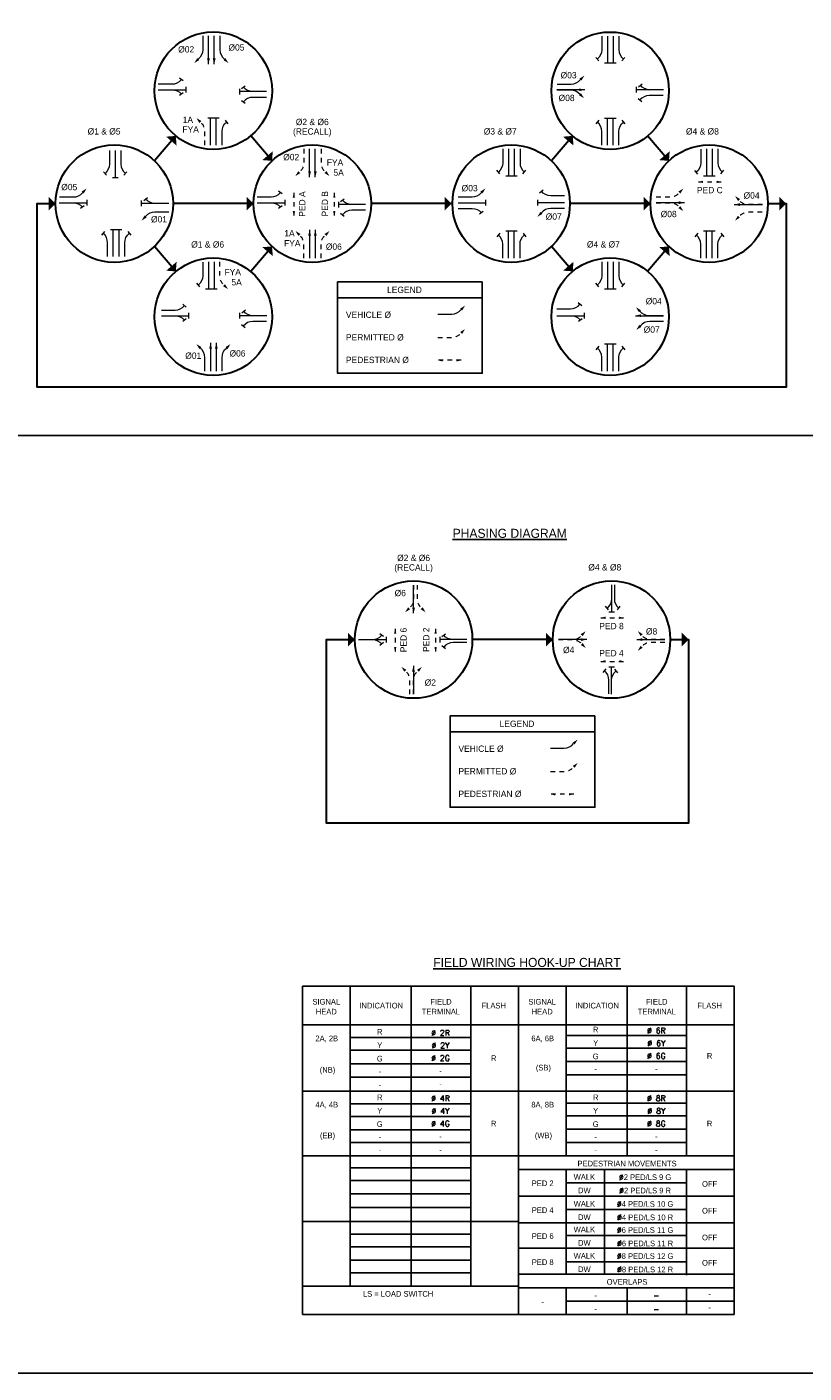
# Model space of a CAD drawing. Header units: feet. Extents: x -492 to 323056, y -198 to 581286.
# Tile 20 of 29: x 108 to 126, y -138 to -108. Entities that reach past the tile are written whole.
import ezdxf
from ezdxf.enums import TextEntityAlignment as Align

# ---------------------------------------------------------------- set-up
doc = ezdxf.new("R2010")
doc.units = ezdxf.units.FT
doc.header["$MEASUREMENT"] = 0
for name, pattern in [('DGN Style 1', [0.063228, 0.000105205, -0.063123]), ('DGN Style 2', [0.017105, 0.010263, -0.006842]), ('F', [0.15, 0.1, -0.05])]:
    doc.linetypes.add(name, pattern=pattern)
doc.layers.add('COLUMNS', color=6, linetype='Continuous', plot=False)
for name, color, linetype in [('SH_Data', 7, 'Continuous'), ('SH_Text', 9, 'Continuous'), ('TEXT-DED', 10, 'Continuous')]:
    doc.layers.add(name, color=color, linetype=linetype)
doc.styles.add('Font 31 Normal (0.14)', font='ISO_FONTRIGHT.shx', dxfattribs={"height": 0.2})
doc.styles.add('Slanted Normal (0.14) Font 31', font='ISO_FONTRIGHT.shx', dxfattribs={"height": 0.14})
doc.styles.add('Slanted-Normal', font='font31.shx', dxfattribs={"height": 0.14})
doc.styles.get("Standard").update_dxf_attribs({"font": 'font31.shx'})
doc.dimstyles.get("Standard").update_dxf_attribs({"dimtxt": 0.18, "dimasz": 0.18, "dimexe": 0.18, "dimexo": 0.0625, "dimgap": 0.09, "dimtad": 0, "dimtih": 1, "dimtoh": 1, "dimdec": 4, "dimzin": 0, "dimdsep": 46, "dimtxsty": 'Standard', "dimcen": 0.09, "dimadec": 0, "dimazin": 0, "dimtfac": 1, "dimtdec": 4, "dimtofl": 0, "dimtmove": 0, "dimatfit": 3, "dimfxl": 1, "dimtolj": 1, "dimtzin": 0, "dimarcsym": 0})

# ---------------------------------------------------------------- blocks, each defined once
blk = doc.blocks.new('*D1096')
at = {"layer": 'Defpoints', "color": 0, "transparency": 16777216}
for p in [(87.402, -118.52), (88.583, -118.52), (90.066, -118.52), (88.265, -119.072), (88.583, -121.396)]:
    blk.add_point(p, dxfattribs=at)
at = {"layer": 'TEXT-DED', "color": 0, "lineweight": -2, "transparency": 16777216}
blk.add_arc((88.583, -118.52), 0.636, 191.2725, 258.7275, dxfattribs=at)
at = {"layer": 'TEXT-DED', "color": 0, "transparency": 16777216}
for points in [[(87.938, -118.647), (87.979, -118.643), (87.946, -118.52)], [(88.46, -119.124), (88.456, -119.165), (88.583, -119.157)]]:
    blk.add_solid(points, dxfattribs=at)
blk = doc.blocks.new('STHRU')
at = {"layer": 'SH_Data', "color": 2, "linetype": 'Continuous', "lineweight": 13}
for p, q in [((0, 0), (0.731, 0)), ((0.731, -0.077), (0.731, 0.077))]:
    blk.add_line(p, q, dxfattribs=at)
blk = doc.blocks.new('TERMF')
at = {"layer": 'SH_Data', "color": 1, "linetype": 'Continuous', "lineweight": 13, "extrusion": (0, 0, -1)}
blk.add_solid([(0.156, 0.039), (0, 0), (0.156, -0.039)], dxfattribs=at)
blk = doc.blocks.new('*U1064')
at = {"layer": 'SH_Data', "color": 2, "linetype": 'Continuous', "lineweight": 13, "extrusion": (0, 0, -1), "flags": 128}
blk.add_lwpolyline([(-0.096, 0.308), (-0.096, -0.005, 0.227198), (0.006, -0.217)], format="xyb", dxfattribs=at)
at = {"layer": 'SH_Data', "color": 1, "linetype": 'Continuous', "lineweight": 13, "extrusion": (0, 0, -1), "xscale": 0.8222475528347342, "yscale": 0.8222475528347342, "zscale": 0.8222475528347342, "rotation": 314.9229827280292}
blk.add_blockref('TERMF', (0.096, -0.308), dxfattribs=at)
blk = doc.blocks.new('*U1066')
at = {"layer": 'SH_Data', "color": 2, "linetype": 'Continuous', "lineweight": 13}
blk.add_line((0.001, 0.283), (0.067, 0.201), dxfattribs=at)
at = {"layer": 'SH_Data', "color": 2, "linetype": 'Continuous', "lineweight": 13, "flags": 128}
blk.add_lwpolyline([(-0.067, -0.283), (-0.067, 0.03, -0.227198), (0.034, 0.242)], format="xyb", dxfattribs=at)
blk = doc.blocks.new('TERMF_2')
at = {"layer": 'SH_Data', "color": 1, "linetype": 'Continuous', "lineweight": 13}
blk.add_solid([(-0.156, 0.039), (0, 0), (-0.156, -0.039)], dxfattribs=at)
blk = doc.blocks.new('*U1068')
at = {"layer": 'SH_Data', "color": 2, "linetype": 'Continuous', "lineweight": 13}
blk.add_line((0.32, 0), (-0.32, 0), dxfattribs=at)
at = {"layer": 'SH_Data', "color": 1, "linetype": 'Continuous', "lineweight": 13, "xscale": 0.8222464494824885, "yscale": 0.8222464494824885, "zscale": 0.8222464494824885, "rotation": 9.126311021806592e-12}
blk.add_blockref('TERMF_2', (0.32, 0), dxfattribs=at)
blk = doc.blocks.new('TERMF_4')
at = {"layer": 'SH_Data', "color": 1, "linetype": 'Continuous', "lineweight": 13, "extrusion": (0, 0, -1)}
blk.add_solid([(0.156, 0.039), (0, 0), (0.156, -0.039)], dxfattribs=at)
blk = doc.blocks.new('*U1070')
at = {"layer": 'SH_Data', "color": 2, "linetype": 'DGN Style 1', "lineweight": 13, "flags": 128}
blk.add_lwpolyline([(-0.115, 0.37), (-0.115, -0.006, 0.227198), (0.007, -0.261)], format="xyb", dxfattribs=at)
at = {"layer": 'SH_Data', "color": 1, "linetype": 'Continuous', "lineweight": 13, "xscale": 0.986697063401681, "yscale": 0.986697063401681, "zscale": 0.986697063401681, "rotation": 314.9229827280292}
blk.add_blockref('TERMF_4', (0.115, -0.37), dxfattribs=at)
blk = doc.blocks.new('TERMF_5')
at = {"layer": 'SH_Data', "color": 1, "linetype": 'Continuous', "lineweight": 13}
blk.add_solid([(-0.156, 0.039), (0, 0), (-0.156, -0.039)], dxfattribs=at)
blk = doc.blocks.new('TERMF_6')
at = {"layer": 'SH_Data', "color": 1, "linetype": 'Continuous', "lineweight": 13}
blk.add_solid([(-0.156, 0.039), (0, 0), (-0.156, -0.039)], dxfattribs=at)
blk = doc.blocks.new('*U1073')
at = {"layer": 'SH_Data', "color": 2, "linetype": 'DGN Style 2', "lineweight": 13}
blk.add_line((0.375, 0), (-0.375, 0), dxfattribs=at)
at = {"layer": 'SH_Data', "color": 1, "linetype": 'Continuous', "lineweight": 13, "extrusion": (0, 0, -1), "xscale": 0.9754271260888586, "yscale": 0.9754271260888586, "zscale": 0.9754271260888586, "rotation": 9.12631102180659e-12}
blk.add_blockref('TERMF_6', (0.375, 0), dxfattribs=at)
at = {"layer": 'SH_Data', "color": 1, "linetype": 'Continuous', "lineweight": 13, "xscale": 0.9754271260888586, "yscale": 0.9754271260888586, "zscale": 0.9754271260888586, "rotation": 9.12631102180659e-12}
blk.add_blockref('TERMF_5', (0.375, 0), dxfattribs=at)
blk = doc.blocks.new('PED')
at = {"layer": 'SH_Data', "color": 2, "linetype": 'DGN Style 2', "lineweight": 13}
blk.add_blockref('*U1073', (0, 0), dxfattribs=at)
blk = doc.blocks.new('TERMF_1')
at = {"layer": 'SH_Data', "color": 1, "linetype": 'Continuous', "lineweight": 13, "extrusion": (0, 0, -1)}
blk.add_solid([(0.156, 0.039), (0, 0), (0.156, -0.039)], dxfattribs=at)
blk = doc.blocks.new('TERMF_7')
at = {"layer": 'SH_Data', "color": 1, "linetype": 'Continuous', "lineweight": 13, "extrusion": (0, 0, -1)}
blk.add_solid([(0.156, 0.039), (0, 0), (0.156, -0.039)], dxfattribs=at)
blk = doc.blocks.new('*U1076')
at = {"layer": 'SH_Data', "color": 2, "linetype": 'DGN Style 1', "lineweight": 13, "flags": 128}
blk.add_lwpolyline([(-0.3, 0.094), (0.005, 0.094, -0.227198), (0.212, -0.005)], format="xyb", dxfattribs=at)
at = {"layer": 'SH_Data', "color": 1, "linetype": 'Continuous', "lineweight": 13, "extrusion": (0, 0, -1), "xscale": 0.801444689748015, "yscale": 0.801444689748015, "zscale": 0.801444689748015, "rotation": 224.9359150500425}
blk.add_blockref('TERMF_7', (-0.3, -0.094), dxfattribs=at)
blk = doc.blocks.new('TERMF_8')
at = {"layer": 'SH_Data', "color": 1, "linetype": 'Continuous', "lineweight": 13, "extrusion": (0, 0, -1)}
blk.add_solid([(0.156, 0.039), (0, 0), (0.156, -0.039)], dxfattribs=at)
blk = doc.blocks.new('*U1078')
at = {"layer": 'SH_Data', "color": 2, "linetype": 'DGN Style 1', "lineweight": 13, "flags": 128}
blk.add_lwpolyline([(0.3, -0.094), (-0.005, -0.094, -0.227198), (-0.212, 0.005)], format="xyb", dxfattribs=at)
at = {"layer": 'SH_Data', "color": 1, "linetype": 'Continuous', "lineweight": 13, "extrusion": (0, 0, -1), "xscale": 0.801444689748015, "yscale": 0.801444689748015, "zscale": 0.801444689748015, "rotation": 44.93591505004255}
blk.add_blockref('TERMF_8', (0.3, 0.094), dxfattribs=at)
blk = doc.blocks.new('TERMF_9')
at = {"layer": 'SH_Data', "color": 1, "linetype": 'Continuous', "lineweight": 13, "extrusion": (0, 0, -1)}
blk.add_solid([(0.156, 0.039), (0, 0), (0.156, -0.039)], dxfattribs=at)
blk = doc.blocks.new('*U1080')
at = {"layer": 'SH_Data', "color": 2, "linetype": 'DGN Style 1', "lineweight": 13, "flags": 128}
blk.add_lwpolyline([(0.094, 0.3), (0.094, -0.005, -0.227198), (-0.005, -0.212)], format="xyb", dxfattribs=at)
at = {"layer": 'SH_Data', "color": 1, "linetype": 'Continuous', "lineweight": 13, "extrusion": (0, 0, -1), "xscale": 0.8014446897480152, "yscale": 0.8014446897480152, "zscale": 0.8014446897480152, "rotation": 314.9229827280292}
blk.add_blockref('TERMF_9', (0.094, -0.3), dxfattribs=at)
blk = doc.blocks.new('PERMISSIVE ARROW')
at = {"layer": 'SH_Data', "color": 2, "linetype": 'F', "lineweight": 13, "flags": 128}
blk.add_lwpolyline([(0, 0), (0.306, 0, 0.227198), (0.512, 0.099)], format="xyb", dxfattribs=at)
at = {"layer": 'SH_Data', "color": 1, "linetype": 'Continuous', "lineweight": 13, "xscale": 0.8014446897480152, "yscale": 0.8014446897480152, "zscale": 0.8014446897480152, "rotation": 44.92298272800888}
blk.add_blockref('TERMF_4', (0.601, 0.187), dxfattribs=at)

msp = doc.modelspace()

# ---------------------------------------------------------------- linework, layer by layer
at = {"layer": 'COLUMNS', "color": 3}
msp.add_lwpolyline([(95.53658, -138.06895), (95.53658, -117.31895), (125.91158, -117.31895), (125.91158, -138.06895)], close=True, dxfattribs=at)
at = {"layer": 'SH_Data', "color": 9, "linetype": 'Continuous', "lineweight": 30}
for p, q in [((111.6195, -110.69082), (111.14835, -111.24286)), ((113.74808, -111.24269), (113.27694, -110.69066)), ((120.39927, -110.6918), (119.92922, -111.24255)), ((122.52847, -111.24293), (122.05791, -110.69158)), ((113.33864, -112.18957), (111.55761, -112.18957)), ((117.71887, -112.18957), (115.93784, -112.18957)), ((122.11911, -112.18974), (120.33899, -112.18974)), ((111.62047, -113.68969), (111.14823, -113.13638)), ((113.74805, -113.13642), (113.27582, -113.68973)), ((120.40034, -113.6887), (119.92933, -113.13682)), ((122.52852, -113.13659), (122.05712, -113.68892)), ((119.9592, -121.83698), (118.17908, -121.83698))]:
    msp.add_line(p, q, dxfattribs=at)
at = {"layer": 'SH_Data'}
for p, q in [((115.19765, -114.27161), (118.39959, -114.27161)), ((117.6877, -123.87489), (120.88965, -123.87489))]:
    msp.add_line(p, q, dxfattribs=at)
at = {"layer": 'SH_Data', "color": 3}
for p, q in [((114.42105, -129.5096), (119.19752, -129.5096)), ((119.19752, -129.5096), (119.19752, -136.77313)), ((119.19752, -129.5096), (123.974, -129.5096)), ((123.974, -129.5096), (123.974, -136.77313)), ((114.42105, -130.36607), (119.19752, -130.36607)), ((119.19752, -130.36607), (123.974, -130.36607)), ((114.42105, -131.83195), (119.19752, -131.83195)), ((119.19752, -131.83195), (123.974, -131.83195)), ((114.42105, -133.26489), (119.19752, -133.26489)), ((119.19752, -133.26489), (123.974, -133.26489)), ((119.19752, -133.56136), (123.974, -133.56136)), ((119.19752, -134.1543), (123.974, -134.1543)), ((114.42105, -134.71431), (119.19752, -134.71431)), ((119.19752, -134.74725), (123.974, -134.74725)), ((119.19752, -135.30725), (123.974, -135.30725)), ((119.19752, -135.88372), (123.974, -135.88372)), ((119.19752, -135.88372), (123.974, -135.88372)), ((119.19752, -136.18019), (123.974, -136.18019)), ((114.42105, -136.77313), (123.974, -136.77313))]:
    msp.add_line(p, q, dxfattribs=at)
at = {"layer": 'SH_Data', "color": 9, "lineweight": 30, "flags": 128}
for points in [[(124.71831, -112.18974), (125.12443, -112.18974), (125.12443, -116.25099), (108.95841, -116.25099), (108.55228, -116.25099), (108.55228, -112.18957), (108.95841, -112.18957)], [(122.5584, -121.83705), (122.96452, -121.83705), (122.96452, -125.8983), (114.95142, -125.8983), (114.95142, -121.83688), (115.57988, -121.83698)]]:
    msp.add_lwpolyline(points, dxfattribs=at)
at = {"layer": 'SH_Data', "flags": 128}
for points in [[(118.39959, -113.92161), (115.19765, -113.92161), (115.19765, -115.94221), (118.39959, -115.94221), (118.39959, -113.92161)], [(120.88965, -123.52489), (117.6877, -123.52489), (117.6877, -125.54549), (120.88965, -125.54549), (120.88965, -123.52489)]]:
    msp.add_lwpolyline(points, close=True, dxfattribs=at)
at = {"layer": 'SH_Data', "color": 2, "linetype": 'Continuous', "lineweight": 13, "flags": 128}
msp.add_lwpolyline([(112.64231, -115.89684), (112.64237, -115.59132, -0.22719766), (112.74138, -115.38481)], format="xyb", dxfattribs=at)
at = {"layer": 'SH_Data', "color": 254, "linetype": 'Continuous', "lineweight": 30}
for centre in [(112.44812, -109.68967), (121.22859, -109.69098), (110.25801, -112.18957), (114.63824, -112.18957), (119.03939, -112.18974), (123.41871, -112.18974), (112.44812, -114.69165), (121.22859, -114.69017), (116.87948, -121.83698), (121.2588, -121.83698)]:
    msp.add_circle(centre, 1.2996, dxfattribs=at)
at = {"layer": 'SH_Data'}
for points in [[(111.6195, -110.69082), (111.40582, -110.70762), (111.6363, -110.90451)], [(113.74805, -113.13642), (113.53436, -113.15322), (113.76485, -113.35011)], [(122.52852, -113.13659), (122.31484, -113.15339), (122.54533, -113.35028)]]:
    msp.add_solid(points, dxfattribs=at)
at = {"layer": 'SH_Data', "extrusion": (0, 0, -1)}
for points in [[(-120.40034, -110.69078), (-120.18665, -110.70758), (-120.41714, -110.90446)], [(-113.74808, -111.24269), (-113.5344, -111.22588), (-113.76488, -111.029)], [(-122.52847, -111.24293), (-122.31478, -111.22613), (-122.54527, -111.02924)], [(-108.95841, -112.18957), (-108.80691, -112.03794), (-108.80678, -112.34107)], [(-113.33864, -112.18957), (-113.18714, -112.03794), (-113.18701, -112.34107)], [(-117.71887, -112.18957), (-117.56736, -112.03794), (-117.56724, -112.34107)], [(-122.11911, -112.18974), (-121.96761, -112.03811), (-121.96748, -112.34124)], [(-125.12443, -112.18974), (-124.97293, -112.03811), (-124.9728, -112.34124)], [(-111.62047, -113.68969), (-111.40678, -113.67289), (-111.63727, -113.47601)], [(-120.40034, -113.6887), (-120.18665, -113.67189), (-120.41714, -113.47501)], [(-115.57988, -121.83698), (-115.42838, -121.68535), (-115.42825, -121.98848)], [(-119.9592, -121.83698), (-119.80769, -121.68535), (-119.80757, -121.98848)], [(-122.96452, -121.83705), (-122.81302, -121.68542), (-122.81289, -121.98855)]]:
    msp.add_solid(points, dxfattribs=at)
at = {"layer": 'TEXT-DED', "color": 3}
msp.add_line((114.42105, -129.5096), (114.42105, -136.77313), dxfattribs=at)
at = {"layer": 'TEXT-DED'}
for p, q in [((115.47517, -129.5096), (115.47517, -136.14725)), ((116.82576, -129.5096), (116.82576, -136.14725)), ((118.1434, -129.5096), (118.1434, -136.14725)), ((120.25164, -129.5096), (120.25164, -133.26489)), ((121.60223, -129.5096), (121.60223, -133.26489)), ((122.91988, -129.5096), (122.91988, -133.26489)), ((115.47517, -130.64607), (118.1434, -130.64607)), ((120.25164, -130.59666), (122.91988, -130.59666)), ((115.47517, -130.92607), (118.1434, -130.92607)), ((120.25164, -130.87666), (122.91988, -130.87666)), ((115.47517, -131.22254), (118.1434, -131.22254)), ((120.25164, -131.17313), (122.91988, -131.17313)), ((115.47517, -131.51901), (118.1434, -131.51901)), ((120.25164, -131.4696), (122.91988, -131.4696)), ((115.47517, -132.11195), (118.1434, -132.11195)), ((120.25164, -132.09548), (122.91988, -132.09548)), ((115.47517, -132.39195), (118.1434, -132.39195)), ((120.25164, -132.37548), (122.91988, -132.37548)), ((115.47517, -132.68842), (118.1434, -132.68842)), ((120.25164, -132.67195), (122.91988, -132.67195)), ((115.47517, -132.96842), (118.1434, -132.96842)), ((120.25164, -132.96842), (122.91988, -132.96842)), ((115.47517, -133.52842), (118.1434, -133.52842)), ((120.25164, -133.56136), (120.25164, -135.88372)), ((121.10223, -133.56136), (121.10223, -135.88372)), ((122.91988, -133.56136), (122.91988, -135.90019)), ((115.47517, -133.80842), (118.1434, -133.80842)), ((120.25164, -133.85783), (122.91988, -133.85783)), ((115.47517, -134.10489), (118.1434, -134.10489)), ((115.47517, -134.40136), (118.1434, -134.40136)), ((120.25164, -134.45078), (122.91988, -134.45078)), ((115.47517, -134.99431), (118.1434, -134.99431)), ((120.25164, -135.02725), (122.91988, -135.02725)), ((115.47517, -135.27431), (118.1434, -135.27431)), ((115.47517, -135.57078), (118.1434, -135.57078)), ((120.25164, -135.60372), (122.91988, -135.60372)), ((115.47517, -135.85078), (118.1434, -135.85078)), ((114.42105, -136.14725), (119.19752, -136.14725)), ((120.25164, -136.18019), (120.25164, -136.77313)), ((121.60223, -136.18019), (121.60223, -136.77313)), ((122.91988, -136.18019), (122.91988, -136.77313)), ((120.25164, -136.47666), (123.974, -136.47666))]:
    msp.add_line(p, q, dxfattribs=at)

# ---------------------------------------------------------------- block references
at = {"layer": 'SH_Data', "color": 2, "linetype": 'Continuous', "lineweight": 13}
for name, p, xscale, yscale, zscale, rotation in [('*U1064', (112.12153, -108.77933), 0.974700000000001, 0.974700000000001, 0.974700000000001, 359.9870676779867), ('*U1066', (120.97682, -108.75627), 0.9747, 0.9747, 0.9747, 180.0000000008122), ('STHRU', (122.40791, -109.66974), 0.8216335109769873, 0.8216335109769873, 0.8216335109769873, 180), ('*U1066', (122.13199, -109.60424), 0.9747, 0.9747, 0.9747, 89.99999999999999), ('*U1066', (111.5082, -109.73447), 0.9747, 0.9747, 0.9747, 270.0000000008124), ('STHRU', (113.62744, -109.7106), 0.8216335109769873, 0.8216335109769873, 0.8216335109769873, 180), ('*U1066', (122.12338, -109.86206), -0.9747, 0.9747, 0.9747, 90), ('*U1066', (112.70787, -110.61895), 0.9747000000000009, 0.9747000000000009, 0.9747000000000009, 359.9870676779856), ('STHRU', (110.27894, -111.01025), 0.8216335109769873, 0.8216335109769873, 0.8216335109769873, 270), ('*U1066', (118.78762, -111.25503), 0.9747, 0.9747, 0.9747, 180.0000000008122), ('*U1066', (123.16694, -111.26024), 0.9747, 0.9747, 0.9747, 180.0000000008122), ('*U1066', (119.94279, -111.94913), 0.9747, 0.9747, 0.9747, 89.99999999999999), ('*U1066', (109.31809, -112.23437), 0.9747, 0.9747, 0.9747, 270.0000000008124), ('*U1066', (111.1873, -112.12011), 0.974700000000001, 0.974700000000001, 0.974700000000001, 89.98706767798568), ('*U1066', (113.69832, -112.23437), 0.9747, 0.9747, 0.9747, 270.0000000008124), ('STHRU', (115.81756, -112.2105), 0.8216335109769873, 0.8216335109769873, 0.8216335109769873, 180), ('*U1066', (118.14461, -112.36082), 0.9747, 0.9747, 0.9747, 270), ('STHRU', (120.21871, -112.1685), 0.8216335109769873, 0.8216335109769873, 0.8216335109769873, 180), ('*U1070', (122.54829, -112.26213), -0.8122499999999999, 0.8122499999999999, 0.8122499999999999, 90), ('*U1066', (123.67845, -113.11902), 0.9747000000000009, 0.9747000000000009, 0.9747000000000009, 359.9870676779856), ('*U1066', (112.14968, -113.75694), 0.9747, 0.9747, 0.9747, 180.0000000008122), ('*U1066', (120.97682, -113.75546), 0.9747, 0.9747, 0.9747, 180.0000000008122), ('*U1066', (120.3252, -114.44956), -0.9747, 0.9747, 0.9747, 270), ('*U1066', (111.57562, -114.73591), 0.9747, 0.9747, 0.9747, 270), ('STHRU', (113.62744, -114.67041), 0.8216335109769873, 0.8216335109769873, 0.8216335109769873, 180), ('*U1066', (113.35674, -114.60491), 0.9747, 0.9747, 0.9747, 89.99999999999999), ('STHRU', (120.04927, -114.66894), -0.8216335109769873, 0.8216335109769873, 0.8216335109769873, 180), ('*U1066', (120.3338, -114.73444), 0.9747, 0.9747, 0.9747, 270), ('*U1066', (121.19329, -120.90228), 0.9747, 0.9747, 0.9747, 180.0000000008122), ('*U1066', (115.93956, -121.77148), -0.9747, 0.9747, 0.9747, 269.9999999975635), ('*U1066', (115.93956, -121.90248), 0.9747, 0.9747, 0.9747, 270.0000000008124), ('STHRU', (118.0588, -121.83698), 0.8216335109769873, 0.8216335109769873, 0.8216335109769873, 180), ('*U1066', (121.32436, -122.76627), 0.9747000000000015, 0.9747000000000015, 0.9747000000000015, 359.9870676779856)]:
    msp.add_blockref(name, p, dxfattribs=dict(at, xscale=xscale, yscale=yscale, zscale=zscale, rotation=rotation))
at = {"layer": 'SH_Data', "color": 1, "linetype": 'Continuous', "lineweight": 13, "extrusion": (0, 0, -1)}
for name, p, xscale, yscale, zscale, rotation in [('*U1068', (-112.34204, -108.79049), 0.9747, 0.9747, 0.9747, 269.9999999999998), ('*U1068', (-112.46886, -108.79049), 0.9747, 0.9747, 0.9747, 269.9999999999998), ('*U1068', (-114.57882, -111.29039), 0.9747, 0.9747, 0.9747, 269.9999999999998), ('*U1068', (-114.70564, -111.29039), 0.9747, 0.9747, 0.9747, 269.9999999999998), ('TERMF_1', (-112.82968, -115.29627), 0.801444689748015, 0.801444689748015, 0.801444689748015, 134.9359150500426)]:
    msp.add_blockref(name, p, dxfattribs=dict(at, xscale=xscale, yscale=yscale, zscale=zscale, rotation=rotation))
at = {"layer": 'SH_Data', "color": 2, "linetype": 'Continuous', "lineweight": 13, "extrusion": (0, 0, -1)}
for name, p, xscale, yscale, zscale in [('*U1064', (-112.68922, -108.77935), 0.9747, 0.9747, 0.9747), ('STHRU', (-111.46321, -112.18561), 0.8216335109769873, 0.8216335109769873, 0.8216335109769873), ('*U1066', (-110.04446, -113.08436), 0.9747, 0.9747, 0.9747)]:
    msp.add_blockref(name, p, dxfattribs=dict(at, xscale=xscale, yscale=yscale, zscale=zscale))
for name, p, xscale, yscale, zscale, rotation in [('STHRU', (-121.16914, -108.48035), 0.8216335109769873, 0.8216335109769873, 0.8216335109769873, 270.0000000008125), ('STHRU', (-121.29596, -108.48035), 0.8216335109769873, 0.8216335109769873, 0.8216335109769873, 270.0000000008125), ('*U1066', (-121.48828, -108.75627), 0.9747, 0.9747, 0.9747, 180.0000000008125), ('*U1066', (-111.50806, -109.47611), 0.9747, 0.9747, 0.9747, 90.00000000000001), ('STHRU', (-111.23749, -109.66897), 0.8216335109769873, 0.8216335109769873, 0.8216335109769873, 180.0000000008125), ('*U1066', (-113.35152, -109.64509), -0.9747, 0.9747, 0.9747, 270), ('*U1064', (-120.3582, -109.44934), 0.9747, 0.9747, 0.9747, 270), ('*U1066', (-113.35152, -109.90291), 0.9747, 0.9747, 0.9747, 270), ('*U1064', (-120.34959, -109.76329), -0.9747, 0.9747, 0.9747, 270), ('STHRU', (-112.38867, -110.89486), 0.8216335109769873, 0.8216335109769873, 0.8216335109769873, 90.00000000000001), ('STHRU', (-112.51549, -110.89486), 0.8216335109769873, 0.8216335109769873, 0.8216335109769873, 90.00000000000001), ('*U1066', (-120.97676, -110.62027), 0.9747000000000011, 0.9747000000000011, 0.9747000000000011, 359.9870676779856), ('STHRU', (-121.16914, -110.89617), 0.8216335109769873, 0.8216335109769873, 0.8216335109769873, 90.00000000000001), ('STHRU', (-121.29596, -110.89617), 0.8216335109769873, 0.8216335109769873, 0.8216335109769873, 90.00000000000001), ('*U1066', (-121.48834, -110.62027), -0.9747000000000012, 0.9747, 0.9747, 0.01293232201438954), ('*U1066', (-110.08662, -111.28617), -0.9747, 0.9747, 0.9747, 180), ('*U1066', (-110.47126, -111.28617), 0.9747, 0.9747, 0.9747, 180), ('STHRU', (-118.97994, -110.97911), 0.8216335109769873, 0.8216335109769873, 0.8216335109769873, 270.0000000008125), ('STHRU', (-119.10676, -110.97911), 0.8216335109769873, 0.8216335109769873, 0.8216335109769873, 270.0000000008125), ('*U1066', (-119.29908, -111.25503), 0.9747, 0.9747, 0.9747, 180.0000000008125), ('STHRU', (-123.35926, -110.97911), 0.8216335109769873, 0.8216335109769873, 0.8216335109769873, 270.0000000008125), ('STHRU', (-123.48607, -110.97911), 0.8216335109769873, 0.8216335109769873, 0.8216335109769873, 270.0000000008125), ('*U1066', (-123.67839, -111.25503), 0.9747, 0.9747, 0.9747, 180.0000000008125), ('*U1064', (-109.3477, -111.94847), 0.9747, 0.9747, 0.9747, 270.0000000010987), ('*U1066', (-113.69817, -111.97601), 0.9747, 0.9747, 0.9747, 90.00000000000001), ('*U1064', (-118.169, -111.9481), 0.9747, 0.9747, 0.9747, 270), ('STHRU', (-109.04738, -112.16887), 0.8216335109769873, 0.8216335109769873, 0.8216335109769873, 180.0000000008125), ('STHRU', (-113.42761, -112.16887), 0.8216335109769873, 0.8216335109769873, 0.8216335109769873, 180.0000000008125), ('*U1066', (-115.54163, -112.14499), -0.9747, 0.9747, 0.9747, 270), ('STHRU', (-117.86868, -112.1685), 0.8216335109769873, 0.8216335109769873, 0.8216335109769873, 180), ('*U1064', (-119.9184, -112.3889), 0.9747, 0.9747, 0.9747, 90.00000000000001), ('*U1064', (-111.16291, -112.46949), 0.9747000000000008, 0.9747000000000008, 0.9747000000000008, 89.9870676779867), ('*U1066', (-115.54163, -112.40281), 0.9747, 0.9747, 0.9747, 270), ('STHRU', (-110.23677, -113.36028), 0.8216335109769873, 0.8216335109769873, 0.8216335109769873, 90.00000000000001), ('STHRU', (-110.36359, -113.36028), 0.8216335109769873, 0.8216335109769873, 0.8216335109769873, 90.00000000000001), ('*U1066', (-118.78756, -113.11902), 0.9747000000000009, 0.9747000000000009, 0.9747000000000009, 359.9870676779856), ('STHRU', (-118.97994, -113.39493), 0.8216335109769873, 0.8216335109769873, 0.8216335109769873, 90.00000000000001), ('STHRU', (-119.10676, -113.39493), 0.8216335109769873, 0.8216335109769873, 0.8216335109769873, 90.00000000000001), ('*U1066', (-119.29914, -113.11902), -0.974700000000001, 0.9747, 0.9747, 0.01293232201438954), ('*U1066', (-123.16688, -113.11902), 0.9747000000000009, 0.9747000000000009, 0.9747000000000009, 359.9870676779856), ('STHRU', (-123.35926, -113.39493), 0.8216335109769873, 0.8216335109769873, 0.8216335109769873, 90.00000000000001), ('STHRU', (-123.48607, -113.39493), 0.8216335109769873, 0.8216335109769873, 0.8216335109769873, 90.00000000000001), ('STHRU', (-112.342, -113.48102), 0.8216335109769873, 0.8216335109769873, 0.8216335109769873, 270.0000000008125), ('STHRU', (-112.46882, -113.48102), 0.8216335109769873, 0.8216335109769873, 0.8216335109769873, 270.0000000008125), ('STHRU', (-121.16914, -113.47954), 0.8216335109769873, 0.8216335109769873, 0.8216335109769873, 270.0000000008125), ('STHRU', (-121.29596, -113.47954), 0.8216335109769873, 0.8216335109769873, 0.8216335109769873, 270.0000000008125), ('*U1066', (-121.48828, -113.75546), 0.9747, 0.9747, 0.9747, 180.0000000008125), ('*U1066', (-111.57562, -114.47809), 0.9747, 0.9747, 0.9747, 90.00000000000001), ('STHRU', (-111.2997, -114.67041), 0.8216335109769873, 0.8216335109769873, 0.8216335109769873, 180), ('*U1064', (-117.71865, -114.54066), 0.974700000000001, 0.974700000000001, 0.974700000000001, 269.9870676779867), ('*U1064', (-122.09899, -114.57531), -0.9747, 0.9747, 0.9747, 90), ('*U1066', (-113.35152, -114.86273), 0.9747, 0.9747, 0.9747, 270), ('*U1064', (-122.1076, -114.88934), 0.9747, 0.9747, 0.9747, 90.00000000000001), ('*U1064', (-112.1682, -115.59655), 0.9747000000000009, 0.9747000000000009, 0.9747000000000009, 179.9870676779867), ('*U1066', (-120.97676, -115.61946), 0.974700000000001, 0.974700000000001, 0.974700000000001, 359.9870676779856), ('STHRU', (-121.16914, -115.89537), 0.8216335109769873, 0.8216335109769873, 0.8216335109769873, 90.00000000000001), ('STHRU', (-121.29596, -115.89537), 0.8216335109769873, 0.8216335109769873, 0.8216335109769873, 90.00000000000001), ('*U1066', (-121.48834, -115.61946), -0.9747000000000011, 0.9747, 0.9747, 0.01293232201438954), ('STHRU', (-121.2588, -120.62635), 0.8216335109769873, 0.8216335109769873, 0.8216335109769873, 270.0000000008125), ('*U1066', (-121.38617, -120.90228), 0.9747, 0.9747, 0.9747, 180.0000000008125), ('STHRU', (-115.66885, -121.83698), 0.8216335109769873, 0.8216335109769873, 0.8216335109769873, 180.0000000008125), ('*U1066', (-117.78288, -121.77148), -0.9747, 0.9747, 0.9747, 270), ('*U1066', (-117.78288, -121.96987), 0.9747, 0.9747, 0.9747, 270), ('*U1066', (-121.1346, -122.76106), 0.9747000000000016, 0.9747000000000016, 0.9747000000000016, 359.9870676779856), ('STHRU', (-121.2588, -123.04218), 0.8216335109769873, 0.8216335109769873, 0.8216335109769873, 90.00000000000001), ('*U1064', (-120.20871, -124.14395), 0.9747000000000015, 0.9747000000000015, 0.9747000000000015, 269.9870676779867)]:
    msp.add_blockref(name, p, dxfattribs=dict(at, xscale=xscale, yscale=yscale, zscale=zscale, rotation=rotation))
at = {"layer": 'SH_Data', "color": 1, "linetype": 'Continuous', "lineweight": 13, "yscale": 0.9747, "zscale": 0.9747}
for p, xscale in [((120.35819, -109.66974), 0.9747), ((122.55945, -112.16854), 0.9747), ((122.099, -114.66894), -0.9747), ((120.39954, -121.83702), 0.9747)]:
    msp.add_blockref('*U1068', p, dxfattribs=dict(at, xscale=xscale))
at = {"layer": 'SH_Data', "color": 2, "linetype": 'DGN Style 1', "lineweight": 13, "xscale": 0.8122499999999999, "yscale": 0.8122499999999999, "zscale": 0.8122499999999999}
for p, rotation in [((112.16823, -110.59457), 179.9999999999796), ((122.54829, -111.94805), 89.99999999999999), ((124.28912, -112.47327), 270), ((114.35834, -113.09447), 179.9999999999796)]:
    msp.add_blockref('*U1070', p, dxfattribs=dict(at, rotation=rotation))
at = {"layer": 'SH_Data', "color": 1, "linetype": 'Continuous', "lineweight": 13, "rotation": 270}
for name, p in [('*U1076', (114.35827, -111.27921)), ('*U1080', (124.2918, -112.11703)), ('*U1078', (114.92613, -113.09446))]:
    msp.add_blockref(name, p, dxfattribs=at)
at = {"layer": 'SH_Data', "color": 2, "linetype": 'DGN Style 1', "lineweight": 13, "xscale": 0.8122499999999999, "yscale": 0.8122499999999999, "zscale": 0.8122499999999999}
for p in [(114.92605, -111.27923), (112.68042, -113.78131)]:
    msp.add_blockref('*U1070', p, dxfattribs=at)
at = {"layer": 'SH_Data', "color": 2, "linetype": 'DGN Style 2', "lineweight": 13, "xscale": 0.6846945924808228, "yscale": 0.6846945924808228, "zscale": 0.6846945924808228}
for p, rotation in [((123.4379, -111.70789), 180), ((114.23098, -112.2105), 89.99999999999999), ((115.12563, -112.2105), 89.99999999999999), ((121.27799, -121.35514), 180), ((116.47223, -121.85791), 89.99999999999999), ((117.36688, -121.85791), 89.99999999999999)]:
    msp.add_blockref('PED', p, dxfattribs=dict(at, rotation=rotation))
at = {"layer": 'SH_Data', "color": 1, "linetype": 'Continuous', "lineweight": 13, "extrusion": (0, 0, -1), "xscale": 0.9747, "yscale": 0.9747, "zscale": 0.9747}
for p in [(-124.28657, -112.2107), (-122.12666, -121.83702)]:
    msp.add_blockref('*U1068', p, dxfattribs=at)
at = {"layer": 'SH_Data', "color": 2, "linetype": 'Continuous', "lineweight": 13, "xscale": 0.9747, "yscale": 0.9747, "zscale": 0.9747}
msp.add_blockref('*U1066', (110.55591, -113.08436), dxfattribs=at)
at = {"layer": 'SH_Data', "color": 1, "linetype": 'Continuous', "lineweight": 13, "xscale": 0.9747, "yscale": 0.9747, "zscale": 0.9747}
for p, rotation in [((114.57882, -113.08331), 89.9999999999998), ((114.70564, -113.08331), 89.9999999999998), ((112.38871, -115.58539), 89.9999999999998), ((112.51553, -115.58539), 89.9999999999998), ((116.87944, -120.94324), 269.9999999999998), ((116.87701, -122.73072), 89.9999999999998)]:
    msp.add_blockref('*U1068', p, dxfattribs=dict(at, rotation=rotation))
at = {"layer": 'SH_Data', "color": 2, "lineweight": 13}
for p in [(117.41835, -115.15117), (120.08808, -121.83698), (119.90841, -124.75445)]:
    msp.add_blockref('PERMISSIVE ARROW', p, dxfattribs=at)
at = {"layer": 'SH_Data', "color": 2, "linetype": 'DGN Style 2', "lineweight": 13, "yscale": 0.6846945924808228, "zscale": 0.6846945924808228}
for p, xscale in [((117.67501, -115.65702), 0.6846945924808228), ((121.27799, -122.31883), -0.6846945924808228), ((120.16506, -125.26031), 0.6846945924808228)]:
    msp.add_blockref('PED', p, dxfattribs=dict(at, xscale=xscale))
at = {"layer": 'SH_Data', "color": 2, "lineweight": 13, "xscale": -1}
for p, rotation in [((116.87948, -120.63179), 90), ((120.08808, -121.83698), 180), ((116.87698, -123.04218), 270)]:
    msp.add_blockref('PERMISSIVE ARROW', p, dxfattribs=dict(at, rotation=rotation))
at = {"layer": 'SH_Data', "color": 2, "lineweight": 13}
for p, rotation in [((116.95916, -120.63179), 270), ((122.43812, -121.89911), 180), ((116.7973, -123.04218), 90)]:
    msp.add_blockref('PERMISSIVE ARROW', p, dxfattribs=dict(at, rotation=rotation))
at = {"layer": 'SH_Data', "color": 2, "lineweight": 13, "xscale": -1}
msp.add_blockref('PERMISSIVE ARROW', (122.43812, -121.83698), dxfattribs=at)

# ---------------------------------------------------------------- texts
at = {"layer": 'SH_Text', "linetype": 'Continuous', "lineweight": 13, "style": 'Slanted Normal (0.14) Font 31'}
for s, p in [('Ø02', (111.67134, -108.70478)), ('Ø05', (112.78426, -108.66276)), ('Ø03', (120.13238, -109.27774)), ('Ø08', (120.08778, -109.7805)), ('FYA', (111.7658, -110.47739)), ('1A', (111.77185, -110.2654)), ('Ø02', (113.99539, -111.08939)), ('FYA', (114.95917, -111.20998)), ('5A', (115.10676, -111.43246)), ('Ø05', (109.08549, -111.75202)), ('Ø03', (117.94318, -111.77649)), ('Ø04', (124.17981, -111.93809)), ('Ø01', (111.07061, -112.46622)), ('Ø07', (119.80259, -112.40611)), ('Ø08', (122.34577, -112.34928)), ('1A', (114.01944, -112.77524)), ('FYA', (114.01343, -112.99783)), ('Ø06', (114.93864, -113.07112)), ('FYA', (112.69606, -113.63282)), ('5A', (112.85032, -113.85921)), ('Ø04', (122.01474, -114.27693)), ('Ø07', (121.97013, -114.90654)), ('Ø01', (111.82885, -115.4841)), ('Ø06', (112.80753, -115.43305)), ('Ø6', (116.46037, -120.7368)), ('Ø8', (122.01989, -121.58534)), ('Ø4', (120.18586, -121.99653)), ('Ø2', (117.12413, -122.71854))]:
    msp.add_text(s, height=0.14, dxfattribs=at).set_placement(p, align=Align.TOP_LEFT)
for s, p in [('Ø1 & Ø5', (110.0329, -110.58997)), ('Ø3 & Ø7', (118.79599, -110.5902)), ('Ø4 & Ø8', (123.26928, -110.59014)), ('Ø1 & Ø6', (112.32367, -113.09205)), ('Ø4 & Ø7', (121.07861, -113.09057)), ('Ø4 & Ø8', (121.10937, -120.23738))]:
    msp.add_text(s, height=0.14, dxfattribs=at).set_placement(p, align=Align.MIDDLE_CENTER)
at = {"layer": 'SH_Text', "linetype": 'DGN Style 1', "lineweight": 13, "style": 'Slanted Normal (0.14) Font 31'}
for s, p in [('PED A', (114.41571, -112.1987)), ('PED B', (114.91905, -112.19245)), ('PED 6', (116.65695, -121.84612)), ('PED 2', (117.1603, -121.83987))]:
    msp.add_text(s, height=0.14, rotation=90, dxfattribs=at).set_placement(p, align=Align.MIDDLE_CENTER)
for s, p in [('PED C', (123.14711, -111.81986)), ('PED 8', (120.9872, -121.46711)), ('PED 4', (120.9872, -122.06686))]:
    msp.add_text(s, height=0.14, dxfattribs=at).set_placement(p, align=Align.TOP_LEFT)
at = {"layer": 'SH_Text', "lineweight": 30, "style": 'Font 31 Normal (0.14)'}
for p in [(116.67708, -114.09661), (119.16713, -123.69989)]:
    msp.add_text('LEGEND', height=0.14, dxfattribs=at).set_placement(p, align=Align.MIDDLE_CENTER)
at = {"layer": 'SH_Text', "style": 'Font 31 Normal (0.14)'}
for s, p in [('VEHICLE Ø', (115.38214, -114.57817)), ('PERMITTED Ø', (115.38214, -115.07817)), ('PEDESTRIAN Ø', (115.38214, -115.57817)), ('VEHICLE Ø', (117.8722, -124.18145)), ('PERMITTED Ø', (117.8722, -124.68145)), ('PEDESTRIAN Ø', (117.8722, -125.18145))]:
    msp.add_text(s, height=0.14, dxfattribs=at).set_placement(p, align=Align.TOP_LEFT)
at = {"layer": 'SH_Text', "linetype": 'Continuous', "lineweight": 13, "char_height": 0.14, "attachment_point": 5, "line_spacing_factor": 0.9, "style": 'Slanted Normal (0.14) Font 31'}
for insert in [(114.63824, -110.5083), (116.87948, -120.15572)]:
    msp.add_mtext('Ø2 & Ø6\\P(RECALL)', dxfattribs=dict(at, insert=insert))
at = {"layer": 'TEXT-DED', "style": 'Slanted-Normal'}
msp.add_text('%%UPHASING DIAGRAM', height=0.2, dxfattribs=at).set_placement((117.74331, -119.38508), align=Align.TOP_LEFT)
for s, height, p in [('%%UFIELD WIRING HOOK-UP CHART', 0.2, (119.38851, -128.98132)), ('INDICATION', 0.125, (116.16378, -129.93783)), ('FLASH', 0.125, (118.65288, -129.93783)), ('INDICATION', 0.125, (120.94025, -129.93783)), ('FLASH', 0.125, (123.42935, -129.93783)), ('R', 0.125, (118.65162, -131.09901)), ('R', 0.125, (123.4281, -131.0496)), ('R', 0.125, (118.65162, -132.54842)), ('R', 0.125, (123.4281, -132.54842)), ('OFF', 0.125, (123.4281, -133.88254)), ('OFF', 0.125, (123.4281, -134.47548)), ('OFF', 0.125, (123.4281, -135.06842)), ('OFF', 0.125, (123.4281, -135.62842)), ('-', 0.125, (123.4281, -136.3213)), ('-', 0.125, (123.4281, -136.61777))]:
    msp.add_text(s, height=height, dxfattribs=at).set_placement(p, align=Align.MIDDLE_CENTER)
for s, p in [('R', (116.13162, -130.58018)), ('R', (120.90809, -130.53077)), ('Y', (116.13162, -130.87666)), ('Y', (120.90809, -130.82724)), ('G', (116.13162, -131.17313)), ('G', (120.90809, -131.12371)), ('-', (120.90809, -131.40371)), ('-', (116.13162, -131.45313)), ('R', (116.13162, -132.0296)), ('-', (116.13162, -131.7496)), ('R', (120.90809, -132.0296)), ('Y', (116.13162, -132.32607)), ('Y', (120.90809, -132.32607)), ('G', (116.13162, -132.62254)), ('G', (120.90809, -132.62254)), ('-', (116.13162, -132.90254)), ('-', (120.90809, -132.90254)), ('-', (116.13162, -133.19901)), ('-', (120.90809, -133.19901)), ('PEDESTRIAN MOVEMENTS', (121.60223, -133.49548)), ('WALK', (120.65809, -133.79195)), ('DW', (120.65809, -134.08842)), ('WALK', (120.65809, -134.38489)), ('DW', (120.65809, -134.68136)), ('WALK', (120.65809, -134.95313)), ('DW', (120.65809, -135.2496)), ('WALK', (120.65809, -135.53784)), ('DW', (120.65809, -135.83431)), ('OVERLAPS', (121.60223, -136.11431)), ('LS = LOAD SWITCH', (116.53759, -136.37784)), ('-', (120.90809, -136.41078)), ('-', (120.90809, -136.70725))]:
    msp.add_text(s, height=0.125, dxfattribs=at).set_placement(p, align=Align.CENTER)
for s, p in [('(NB)', (114.97593, -131.29666)), ('(SB)', (119.75241, -131.24724)), ('(EB)', (114.97593, -132.74607)), ('(WB)', (119.75241, -132.74607))]:
    msp.add_text(s, height=0.125, dxfattribs=at).set_placement(p, align=Align.TOP_CENTER)
at = {"layer": 'TEXT-DED', "char_height": 0.125, "attachment_point": 5, "line_spacing_factor": 1.05, "style": 'Slanted-Normal'}
for s, insert in [('\\FISO_FONTRIGHT;SIGNAL\\PHEAD', (114.94811, -129.96116)), ('\\FISO_FONTRIGHT;FIELD\\PTERMINAL', (117.48458, -129.96116)), ('\\FISO_FONTRIGHT;SIGNAL\\PHEAD', (119.72458, -129.96116)), ('\\FISO_FONTRIGHT;FIELD\\PTERMINAL', (122.26105, -129.96116))]:
    msp.add_mtext(s, dxfattribs=dict(at, insert=insert))
at = {"layer": 'TEXT-DED', "char_height": 0.125, "attachment_point": 5, "style": 'Slanted-Normal'}
for s, width, heights, insert in [('{\\Fsimplex|c0;Ø 2R}', 2.1201377, [0], (117.47451, -130.53933)), ('{\\Fsimplex|c0;Ø 6R}', 2.1201377, [0], (122.25098, -130.48991)), ('2A, 2B', 0.9582551, [0], (114.9594, -130.67399)), ('{\\Fsimplex|c0;Ø 2Y}', 2.1201377, [0], (117.47451, -130.81933)), ('6A, 6B', 0.9582551, [0], (119.73588, -130.67399)), ('{\\Fsimplex|c0;Ø 6Y}', 2.1201377, [0.14], (122.25098, -130.76991)), ('{\\Fsimplex|c0;Ø 2G}', 2.1201377, [0], (117.47451, -131.09933)), ('{\\Fsimplex|c0;Ø 6G}', 2.1201377, [0], (122.25098, -131.04991)), ('-', 2.1201377, [0], (122.25098, -131.32991)), ('-', 2.1201377, [0], (117.47451, -131.37933)), ('{\\Fsimplex|c0;Ø 4R}', 2.1201377, [0], (117.47451, -131.98874)), ('-', 2.1201377, [0], (117.47451, -131.6758)), ('{\\Fsimplex|c0;Ø 8R}', 2.1201377, [0], (122.25098, -131.98874)), ('4A, 4B', 0.9582551, [0], (114.9594, -132.13987)), ('{\\Fsimplex|c0;Ø 4Y}', 2.1201377, [0], (117.47451, -132.26874)), ('8A, 8B', 0.9582551, [0], (119.73588, -132.13987)), ('{\\Fsimplex|c0;Ø 8Y}', 2.1201377, [0], (122.25098, -132.26874)), ('{\\Fsimplex|c0;Ø 4G}', 2.1201377, [0], (117.47451, -132.54874)), ('{\\Fsimplex|c0;Ø 8G}', 2.1201377, [0], (122.25098, -132.54874)), ('-', 2.1201377, [0], (117.47451, -132.82874)), ('-', 2.1201377, [0], (122.25098, -132.82874)), ('-', 2.1201377, [0], (117.47451, -133.12521)), ('-', 2.1201377, [0], (122.25098, -133.12521)), ('{\\Fsimplex|c0;Ø}2 PED/LS 9 G', 2.1201377, [0], (122.00098, -133.73462)), ('PED 2', 0.9582551, [0], (119.73588, -133.86929)), ('{\\Fsimplex|c0;Ø}2 PED/LS 9 R', 2.1201377, [0], (122.00098, -134.03109)), ('{\\Fsimplex|c0;Ø}4 PED/LS 10 G', 2.1201377, [0], (122.00098, -134.32756)), ('PED 4', 0.9582551, [0], (119.73588, -134.46223)), ('{\\Fsimplex|c0;Ø}4 PED/LS 10 R', 2.1201377, [0], (122.00098, -134.62403)), ('{\\Fsimplex|c0;Ø}6 PED/LS 11 G', 2.1201377, [0], (122.00098, -134.90403)), ('PED 6', 0.9582551, [0], (119.73588, -135.0387)), ('{\\Fsimplex|c0;Ø}6 PED/LS 11 R', 2.1201377, [0], (122.00098, -135.20051)), ('{\\Fsimplex|c0;Ø}8 PED/LS 12 G', 2.1201377, [0], (122.00098, -135.48051)), ('PED 8', 0.9582551, [0], (119.73588, -135.61517)), ('{\\Fsimplex|c0;Ø}8 PED/LS 12 R', 2.1201377, [0], (122.00098, -135.77698)), ('{\\Fsimplex|c0;-}', 2.1201377, [0], (122.25098, -136.35345)), ('-', 0.9582551, [0], (119.73588, -136.48811)), ('{\\Fsimplex|c0;-}', 2.1201377, [0], (122.25098, -136.64992))]:
    msp.add_mtext_dynamic_manual_height_columns(s, width=width, gutter_width=12.5, heights=heights, dxfattribs=dict(at, insert=insert))

# ---------------------------------------------------------------- dimensions: what is measured, and where the dimension line sits
at = {"layer": 'TEXT-DED'}
dim = msp.add_angular_dim_2l(base=(88.26454, -119.07157), line1=((88.58273, -121.39636), (88.58273, -118.52045)), line2=((90.06555, -118.52045), (87.40177, -118.52045)), text=' ', dimstyle='Standard', override={"dimscale": 1, "dimasz": 0.125, "dimlfac": 1}, dxfattribs=at)
dim.commit()
dim.dimension.update_dxf_attribs({"geometry": '*D1096', "text_midpoint": (146.60877, -21.78386)})

doc.saveas('drawing.dxf')
